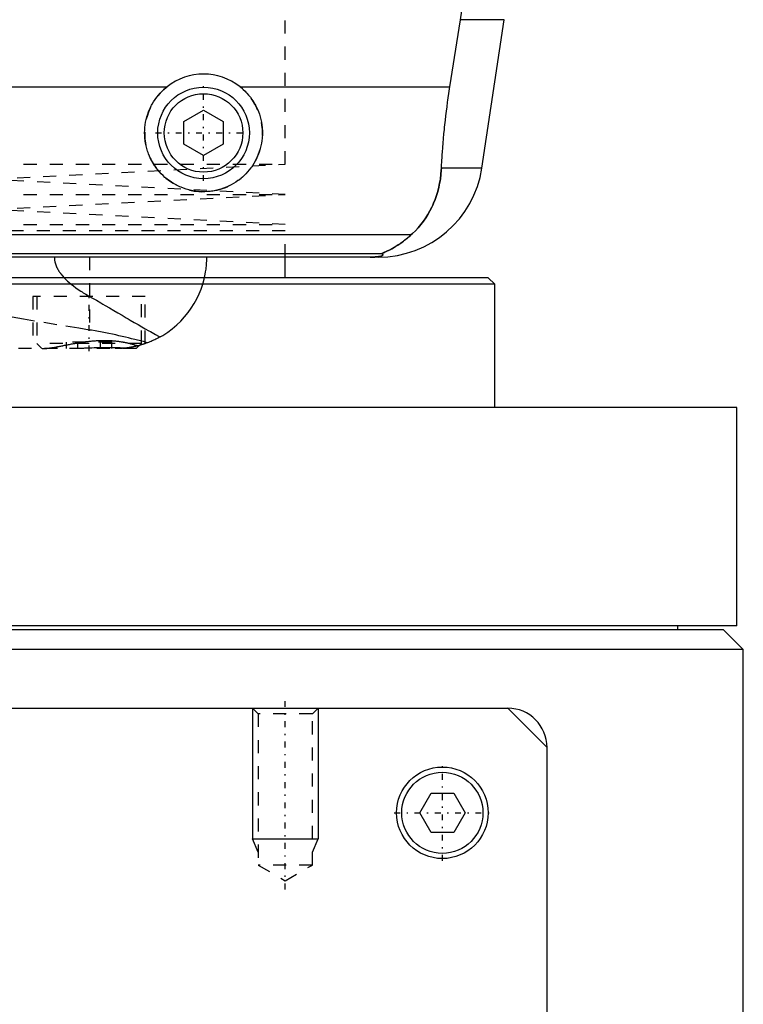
# Model space of a CAD drawing. Extents: x -90 to 90, y -319 to 984.
# Tile 4 of 10: x 25 to 80, y -57 to 18. Entities that reach past the tile are written whole.
import ezdxf

# ---------------------------------------------------------------- set-up
doc = ezdxf.new("R2010")
doc.units = 0
doc.linetypes.add('CENTER', pattern=[1.5, 0.45, -0.5, 0.05, -0.5])
doc.linetypes.add('DASHED', pattern=[2, 1, -1])
for name, color, linetype in [('AM_0', 7, 'CONTINUOUS'), ('AM_10', 7, 'CONTINUOUS'), ('AM_3', 7, 'DASHED'), ('AM_7', 7, 'CENTER')]:
    doc.layers.add(name, color=color, linetype=linetype)

msp = doc.modelspace()

# ---------------------------------------------------------------- linework, layer by layer
at = {"layer": 'AM_0', "color": 7, "linetype": 'CONTINUOUS'}
for p, q in [((57.58, 13.032), (58.394, 18.159)), ((61.724, 18.159), (58.394, 18.159)), ((60.021, 6.813), (61.724, 18.159)), ((-35.962, 13.032), (35.962, 13.032)), ((41.538, 13.032), (57.58, 13.032)), ((37.25, 10.366), (38.75, 11.232)), ((38.75, 11.232), (40.25, 10.366)), ((37.25, 8.634), (37.25, 10.366)), ((40.25, 10.366), (40.25, 8.634)), ((38.75, 7.768), (37.25, 8.634)), ((40.25, 8.634), (38.75, 7.768)), ((60.021, 6.813), (56.932, 6.813)), ((54.6, 1.693), (-54.6, 1.693)), ((52.378, 0.254), (-52.378, 0.254)), ((52.11, 0), (-52.11, 0)), ((45, -1.58), (45, 0)), ((60.5, -1.58), (21.435, -1.58)), ((61, -2.08), (21.935, -2.08)), ((61, -2.08), (60.5, -1.58)), ((61, -11.5), (61, -2.08)), ((79.5, -11.5), (-79.5, -11.5)), ((79.5, -28.2), (79.5, -11.5)), ((79.5, -28.2), (-79.5, -28.2)), ((78.5, -28.5), (-78.5, -28.5)), ((75, -28.5), (75, -28.2)), ((80, -30), (78.5, -28.5)), ((80, -30), (-80, -30)), ((80, -291.5), (80, -30)), ((-62, -34.5), (62, -34.5)), ((62, -34.5), (65, -37.5)), ((65, -313.5), (65, -37.5)), ((55.268, -42.5), (56.134, -41)), ((56.134, -41), (57.866, -41)), ((57.866, -41), (58.732, -42.5)), ((56.134, -44), (55.268, -42.5)), ((58.732, -42.5), (57.866, -44)), ((57.866, -44), (56.134, -44))]:
    msp.add_line(p, q, dxfattribs=at)
for points in [[(58.394, 18.159, 0), (58.495, 18.825, 0), (58.674, 20.156, 0), (58.821, 21.482, 0), (58.882, 22.142, 0), (58.935, 22.799, 0), (59.018, 24.102, 0), (59.071, 25.384, 0), (59.094, 26.642, 0), (59.089, 27.883, 0), (59.057, 29.149, 0), (59.03, 29.791, 0), (58.995, 30.438, 0), (58.902, 31.746, 0), (58.777, 33.067, 0), (58.62, 34.395, 0), (58.431, 35.726, 0), (58.21, 37.055, 0), (58.088, 37.717, 0), (57.958, 38.376, 0), (57.676, 39.685, 0), (57.366, 40.978, 0), (57.2, 41.616, 0)], [(41.538, 13.032, 0), (41.619, 12.967, 0), (41.774, 12.832, 0), (41.921, 12.693, 0), (41.992, 12.621, 0), (42.062, 12.547, 0), (42.197, 12.393, 0), (42.326, 12.231, 0), (42.449, 12.062, 0), (42.565, 11.886, 0), (42.673, 11.704, 0), (42.724, 11.611, 0), (42.773, 11.517, 0), (42.863, 11.325, 0), (42.945, 11.128, 0), (43.017, 10.929, 0), (43.08, 10.727, 0), (43.132, 10.523, 0), (43.155, 10.42, 0), (43.175, 10.318, 0), (43.208, 10.113, 0), (43.231, 9.909, 0), (43.239, 9.808, 0), (43.245, 9.707, 0), (43.25, 9.507, 0), (43.246, 9.308, 0), (43.241, 9.208, 0), (43.233, 9.108, 0), (43.211, 8.906, 0), (43.179, 8.704, 0), (43.138, 8.502, 0), (43.088, 8.302, 0), (43.028, 8.104, 0), (42.995, 8.006, 0), (42.959, 7.908, 0), (42.881, 7.716, 0), (42.795, 7.528, 0), (42.7, 7.345, 0), (42.598, 7.166, 0), (42.488, 6.994, 0), (42.43, 6.91, 0), (42.37, 6.827, 0), (42.247, 6.668, 0), (42.118, 6.515, 0), (41.983, 6.37, 0), (41.844, 6.232, 0), (41.697, 6.099, 0), (41.621, 6.035, 0), (41.542, 5.971, 0), (41.38, 5.849, 0), (41.211, 5.732, 0), (41.035, 5.623, 0), (40.853, 5.521, 0), (40.665, 5.428, 0), (40.57, 5.384, 0), (40.473, 5.343, 0), (40.277, 5.267, 0), (40.077, 5.2, 0), (39.875, 5.143, 0), (39.67, 5.095, 0), (39.465, 5.057, 0), (39.362, 5.042, 0), (39.259, 5.029, 0), (39.054, 5.01, 0), (38.851, 5.001, 0), (38.75, 5, 0), (38.649, 5.001, 0), (38.446, 5.01, 0), (38.241, 5.029, 0), (38.138, 5.042, 0), (38.035, 5.057, 0), (37.83, 5.095, 0), (37.625, 5.143, 0), (37.423, 5.2, 0), (37.223, 5.267, 0), (37.027, 5.343, 0), (36.93, 5.384, 0), (36.835, 5.428, 0), (36.647, 5.521, 0), (36.465, 5.623, 0), (36.289, 5.732, 0), (36.12, 5.849, 0), (35.958, 5.971, 0), (35.879, 6.035, 0), (35.803, 6.099, 0), (35.656, 6.232, 0), (35.517, 6.37, 0), (35.382, 6.515, 0), (35.253, 6.668, 0), (35.13, 6.827, 0), (35.07, 6.91, 0), (35.012, 6.994, 0), (34.902, 7.166, 0), (34.8, 7.345, 0), (34.705, 7.528, 0), (34.619, 7.716, 0), (34.541, 7.908, 0), (34.505, 8.006, 0), (34.472, 8.104, 0), (34.412, 8.302, 0), (34.362, 8.502, 0), (34.321, 8.704, 0), (34.289, 8.906, 0), (34.267, 9.108, 0), (34.259, 9.208, 0), (34.254, 9.308, 0), (34.25, 9.507, 0), (34.255, 9.707, 0), (34.261, 9.808, 0), (34.269, 9.909, 0), (34.292, 10.113, 0), (34.325, 10.318, 0), (34.345, 10.42, 0), (34.368, 10.523, 0), (34.42, 10.727, 0), (34.483, 10.929, 0), (34.555, 11.128, 0), (34.637, 11.325, 0), (34.727, 11.517, 0), (34.776, 11.611, 0), (34.827, 11.704, 0), (34.935, 11.886, 0), (35.051, 12.062, 0), (35.174, 12.231, 0), (35.303, 12.393, 0), (35.438, 12.547, 0), (35.508, 12.621, 0), (35.579, 12.693, 0), (35.726, 12.832, 0), (35.881, 12.967, 0), (35.962, 13.032, 0)], [(56.932, 6.813, 0), (56.941, 6.985, 0), (56.96, 7.331, 0), (56.981, 7.678, 0), (56.992, 7.852, 0), (57.004, 8.026, 0), (57.03, 8.374, 0), (57.058, 8.723, 0), (57.088, 9.071, 0), (57.12, 9.42, 0), (57.155, 9.769, 0), (57.173, 9.943, 0), (57.191, 10.117, 0), (57.23, 10.464, 0), (57.27, 10.81, 0), (57.313, 11.155, 0), (57.357, 11.498, 0), (57.403, 11.84, 0), (57.427, 12.01, 0), (57.451, 12.18, 0), (57.501, 12.52, 0), (57.553, 12.861, 0), (57.58, 13.032, 0)], [(54.6, 1.693, 0), (54.718, 1.8, 0), (54.945, 2.021, 0), (55.16, 2.253, 0), (55.263, 2.372, 0), (55.363, 2.494, 0), (55.554, 2.744, 0), (55.733, 3.004, 0), (55.901, 3.271, 0), (56.056, 3.547, 0), (56.199, 3.831, 0), (56.266, 3.975, 0), (56.33, 4.121, 0), (56.448, 4.419, 0), (56.554, 4.722, 0), (56.647, 5.031, 0), (56.727, 5.345, 0), (56.795, 5.664, 0), (56.824, 5.825, 0), (56.85, 5.988, 0), (56.893, 6.315, 0), (56.922, 6.646, 0), (56.932, 6.813, 0)], [(52.378, 0.254, 0), (52.377, 0.255, 0), (52.376, 0.256, 0), (52.375, 0.258, 0), (52.375, 0.259, 0), (52.376, 0.26, 0), (52.377, 0.263, 0), (52.379, 0.265, 0), (52.381, 0.268, 0), (52.385, 0.271, 0), (52.389, 0.274, 0), (52.391, 0.275, 0), (52.394, 0.277, 0), (52.4, 0.281, 0), (52.406, 0.284, 0), (52.413, 0.288, 0), (52.421, 0.292, 0), (52.429, 0.296, 0), (52.433, 0.299, 0), (52.438, 0.301, 0), (52.447, 0.306, 0), (52.457, 0.31, 0), (52.462, 0.313, 0), (52.468, 0.315, 0), (52.479, 0.321, 0), (52.49, 0.326, 0), (52.496, 0.329, 0), (52.502, 0.331, 0), (52.514, 0.337, 0), (52.527, 0.343, 0), (52.54, 0.349, 0), (52.553, 0.355, 0), (52.567, 0.361, 0), (52.574, 0.364, 0), (52.581, 0.368, 0), (52.595, 0.374, 0), (52.61, 0.381, 0), (52.663, 0.405, 0), (52.763, 0.452, 0), (52.876, 0.506, 0), (52.999, 0.568, 0), (53.064, 0.602, 0), (53.132, 0.638, 0), (53.273, 0.717, 0), (53.426, 0.807, 0), (53.588, 0.908, 0), (53.758, 1.021, 0), (53.936, 1.147, 0), (54.027, 1.214, 0), (54.12, 1.286, 0), (54.309, 1.438, 0), (54.502, 1.605, 0), (54.6, 1.693, 0)], [(51.492, 0, 0), (51.497, 0, 0), (51.506, 0, 0), (51.516, 0, 0), (51.521, 0, 0), (51.525, 0, 0), (51.535, 0, 0), (51.544, 0, 0), (51.553, 0, 0), (51.562, 0, 0), (51.57, 0, 0), (51.574, 0, 0), (51.579, 0, 0), (51.587, 0.001, 0), (51.596, 0.001, 0), (51.605, 0.001, 0), (51.614, 0.001, 0), (51.623, 0.001, 0), (51.627, 0.001, 0), (51.631, 0.001, 0), (51.64, 0.001, 0), (51.649, 0.002, 0), (51.653, 0.002, 0), (51.657, 0.002, 0), (51.666, 0.002, 0), (51.674, 0.002, 0), (51.678, 0.002, 0), (51.682, 0.002, 0), (51.689, 0.003, 0), (51.697, 0.003, 0), (51.704, 0.003, 0), (51.712, 0.003, 0), (51.719, 0.003, 0), (51.723, 0.004, 0), (51.726, 0.004, 0), (51.734, 0.004, 0), (51.741, 0.004, 0), (51.748, 0.004, 0), (51.756, 0.005, 0), (51.763, 0.005, 0), (51.766, 0.005, 0), (51.77, 0.005, 0), (51.777, 0.006, 0), (51.784, 0.006, 0), (51.79, 0.006, 0), (51.797, 0.007, 0), (51.803, 0.007, 0), (51.807, 0.007, 0), (51.81, 0.007, 0), (51.816, 0.007, 0), (51.822, 0.008, 0), (51.842, 0.009, 0), (51.874, 0.011, 0), (51.89, 0.012, 0), (51.905, 0.013, 0), (51.934, 0.015, 0), (51.962, 0.017, 0), (51.988, 0.019, 0), (52.012, 0.022, 0), (52.035, 0.024, 0), (52.046, 0.025, 0), (52.057, 0.026, 0), (52.077, 0.029, 0), (52.096, 0.031, 0), (52.105, 0.032, 0), (52.113, 0.033, 0), (52.129, 0.036, 0), (52.145, 0.038, 0), (52.153, 0.039, 0), (52.16, 0.04, 0), (52.175, 0.043, 0), (52.189, 0.045, 0), (52.234, 0.053, 0), (52.298, 0.069, 0), (52.348, 0.084, 0), (52.386, 0.099, 0), (52.413, 0.113, 0), (52.423, 0.121, 0), (52.432, 0.128, 0), (52.445, 0.142, 0), (52.452, 0.157, 0), (52.454, 0.171, 0), (52.451, 0.186, 0), (52.443, 0.201, 0), (52.437, 0.209, 0), (52.43, 0.216, 0), (52.412, 0.231, 0), (52.391, 0.247, 0), (52.378, 0.254, 0)]]:
    msp.add_polyline3d(points, dxfattribs=at)
for centre, radius in [((38.75, 9.5), 3.5), ((38.75, 9.5), 3), ((57, -42.5), 3.5), ((57, -42.5), 3.1)]:
    msp.add_circle(centre, radius, dxfattribs=at)
for centre, radius, start, end in [((38.75, 9.5), 4.5, 51.7104, 128.2896), ((52.11, 8), 8, 270, 351.46703), ((62, -37.5), 3, 0, 90)]:
    msp.add_arc(centre, radius, start, end, dxfattribs=at)
at = {"layer": 'AM_10', "color": 7, "linetype": 'CONTINUOUS'}
for p, q in [((42.5, -34.5), (42.5, -44.5)), ((47.5, -34.5), (47.5, -44.5)), ((42.933, -45.5), (42.5, -44.5)), ((42.5, -44.5), (47.5, -44.5)), ((47.067, -45.5), (47.5, -44.5))]:
    msp.add_line(p, q, dxfattribs=at)
at = {"layer": 'AM_3', "color": 6, "linetype": 'DASHED'}
for p, q in [((45, 7.1), (45, 20.5)), ((-45, 7.1), (45, 7.1)), ((22.5, 5.95), (45, 7.1)), ((45, 4.8), (22.5, 5.95)), ((-45, 4.8), (45, 4.8)), ((22.5, 3.65), (45, 4.8)), ((45, 2.5), (22.5, 3.65)), ((-45, 2.5), (45, 2.5)), ((45, 2), (-45, 2)), ((45, 2), (-45, 2)), ((45, 0), (45, 2)), ((30.043, 0), (30.043, -5.574)), ((25.7, -3), (25.7, -7)), ((34.3, -3), (25.7, -3)), ((26, -3), (26, -6.6)), ((34, -6.6), (34, -3)), ((34.3, -6.611), (34.3, -3)), ((26, -6.6), (26.4, -7)), ((34, -6.6), (26, -6.6)), ((28.268, -7), (28.268, -6.5)), ((31.732, -6.5), (28.268, -6.5)), ((29.134, -7), (29.134, -6.5)), ((30.866, -7), (30.866, -6.5)), ((31.732, -7), (31.732, -6.5)), ((33.6, -7), (34, -6.6)), ((33.85, -6.751), (33.723, -6.785)), ((33.6, -7), (-33.6, -7)), ((42.5, -34.5), (42.933, -34.933)), ((47.067, -34.933), (47.5, -34.5)), ((42.933, -34.933), (42.933, -46.5)), ((47.067, -34.933), (42.933, -34.933)), ((47.067, -46.5), (47.067, -34.933)), ((42.933, -46.5), (45, -47.693)), ((47.067, -46.5), (42.933, -46.5)), ((45, -47.693), (47.067, -46.5))]:
    msp.add_line(p, q, dxfattribs=at)
for points in [[(56.932, 6.813, 0), (56.922, 6.646, 0), (56.893, 6.315, 0), (56.85, 5.988, 0), (56.824, 5.825, 0), (56.795, 5.664, 0), (56.727, 5.345, 0), (56.647, 5.031, 0), (56.554, 4.722, 0), (56.448, 4.418, 0), (56.329, 4.121, 0), (56.266, 3.975, 0), (56.199, 3.83, 0), (56.056, 3.547, 0), (55.9, 3.271, 0), (55.733, 3.003, 0), (55.554, 2.744, 0), (55.363, 2.494, 0), (55.263, 2.372, 0), (55.16, 2.253, 0), (54.945, 2.021, 0), (54.718, 1.8, 0), (54.6, 1.693, 0)], [(54.6, 1.693, 0), (54.508, 1.609, 0), (54.325, 1.451, 0), (54.145, 1.305, 0), (54.057, 1.237, 0), (53.97, 1.172, 0), (53.799, 1.049, 0), (53.635, 0.938, 0), (53.477, 0.838, 0), (53.327, 0.748, 0), (53.184, 0.667, 0), (53.116, 0.63, 0), (53.051, 0.595, 0), (52.927, 0.531, 0), (52.812, 0.475, 0), (52.704, 0.424, 0), (52.644, 0.396, 0), (52.628, 0.389, 0), (52.612, 0.382, 0), (52.604, 0.378, 0), (52.596, 0.374, 0), (52.581, 0.367, 0), (52.566, 0.361, 0), (52.551, 0.354, 0), (52.537, 0.347, 0), (52.523, 0.341, 0), (52.516, 0.338, 0), (52.509, 0.335, 0), (52.496, 0.329, 0), (52.484, 0.323, 0), (52.478, 0.32, 0), (52.472, 0.317, 0), (52.46, 0.312, 0), (52.449, 0.307, 0), (52.444, 0.304, 0), (52.439, 0.302, 0), (52.429, 0.297, 0), (52.421, 0.292, 0), (52.412, 0.288, 0), (52.405, 0.284, 0), (52.398, 0.28, 0), (52.395, 0.278, 0), (52.392, 0.276, 0), (52.387, 0.272, 0), (52.383, 0.269, 0), (52.38, 0.266, 0), (52.377, 0.263, 0), (52.376, 0.261, 0), (52.375, 0.26, 0), (52.375, 0.259, 0), (52.376, 0.257, 0), (52.377, 0.255, 0), (52.378, 0.254, 0)], [(27.35, 0, 0), (27.35, -0.02, 0), (27.351, -0.061, 0), (27.353, -0.101, 0), (27.355, -0.122, 0), (27.356, -0.142, 0), (27.36, -0.182, 0), (27.365, -0.222, 0), (27.371, -0.261, 0), (27.378, -0.301, 0), (27.385, -0.34, 0), (27.389, -0.36, 0), (27.394, -0.379, 0), (27.403, -0.418, 0), (27.413, -0.457, 0), (27.424, -0.496, 0), (27.436, -0.534, 0), (27.449, -0.572, 0), (27.456, -0.591, 0), (27.462, -0.61, 0), (27.477, -0.648, 0), (27.492, -0.685, 0), (27.499, -0.704, 0), (27.507, -0.722, 0), (27.524, -0.759, 0), (27.541, -0.795, 0), (27.549, -0.813, 0), (27.558, -0.831, 0), (27.576, -0.867, 0), (27.595, -0.902, 0), (27.615, -0.937, 0), (27.634, -0.971, 0), (27.655, -1.006, 0), (27.665, -1.023, 0), (27.676, -1.04, 0), (27.697, -1.073, 0), (27.719, -1.106, 0), (27.741, -1.139, 0), (27.763, -1.171, 0), (27.786, -1.204, 0), (27.798, -1.219, 0), (27.809, -1.235, 0), (27.833, -1.267, 0), (27.857, -1.298, 0), (27.943, -1.405, 0), (28.102, -1.582, 0), (28.27, -1.751, 0), (28.357, -1.832, 0), (28.445, -1.911, 0), (28.623, -2.061, 0), (28.802, -2.203, 0), (28.986, -2.339, 0), (29.173, -2.471, 0), (29.365, -2.598, 0), (29.461, -2.66, 0), (29.558, -2.721, 0), (29.752, -2.839, 0), (29.946, -2.952, 0), (30.043, -3.007, 0)], [(35.437, -6.098, 0), (35.633, -5.984, 0), (36.008, -5.739, 0), (36.363, -5.474, 0), (36.533, -5.334, 0), (36.698, -5.19, 0), (37.01, -4.889, 0), (37.3, -4.573, 0), (37.568, -4.243, 0), (37.812, -3.901, 0), (38.034, -3.549, 0), (38.136, -3.369, 0), (38.232, -3.188, 0), (38.407, -2.82, 0), (38.559, -2.447, 0), (38.687, -2.069, 0), (38.793, -1.69, 0), (38.876, -1.31, 0), (38.91, -1.121, 0), (38.938, -0.931, 0), (38.978, -0.555, 0), (38.998, -0.184, 0), (39, 0, 0)], [(52.378, 0.254, 0), (52.391, 0.247, 0), (52.412, 0.231, 0), (52.43, 0.216, 0), (52.437, 0.209, 0), (52.443, 0.201, 0), (52.451, 0.186, 0), (52.454, 0.171, 0), (52.452, 0.157, 0), (52.445, 0.142, 0), (52.432, 0.128, 0), (52.423, 0.121, 0), (52.413, 0.113, 0), (52.386, 0.099, 0), (52.348, 0.084, 0), (52.298, 0.069, 0), (52.234, 0.053, 0), (52.189, 0.045, 0), (52.175, 0.043, 0), (52.16, 0.04, 0), (52.153, 0.039, 0), (52.145, 0.038, 0), (52.129, 0.036, 0), (52.113, 0.033, 0), (52.105, 0.032, 0), (52.096, 0.031, 0), (52.077, 0.029, 0), (52.057, 0.026, 0), (52.046, 0.025, 0), (52.035, 0.024, 0), (52.012, 0.022, 0), (51.988, 0.019, 0), (51.962, 0.017, 0), (51.934, 0.015, 0), (51.905, 0.013, 0), (51.89, 0.012, 0), (51.874, 0.011, 0), (51.842, 0.009, 0), (51.822, 0.008, 0), (51.816, 0.007, 0), (51.81, 0.007, 0), (51.807, 0.007, 0), (51.803, 0.007, 0), (51.797, 0.007, 0), (51.79, 0.006, 0), (51.784, 0.006, 0), (51.777, 0.006, 0), (51.77, 0.005, 0), (51.766, 0.005, 0), (51.763, 0.005, 0), (51.756, 0.005, 0), (51.748, 0.004, 0), (51.741, 0.004, 0), (51.734, 0.004, 0), (51.726, 0.004, 0), (51.723, 0.004, 0), (51.719, 0.003, 0), (51.712, 0.003, 0), (51.704, 0.003, 0), (51.697, 0.003, 0), (51.689, 0.003, 0), (51.682, 0.002, 0), (51.678, 0.002, 0), (51.674, 0.002, 0), (51.666, 0.002, 0), (51.657, 0.002, 0), (51.653, 0.002, 0), (51.649, 0.002, 0), (51.64, 0.001, 0), (51.631, 0.001, 0), (51.627, 0.001, 0), (51.623, 0.001, 0), (51.614, 0.001, 0), (51.605, 0.001, 0), (51.596, 0.001, 0), (51.587, 0.001, 0), (51.579, 0, 0), (51.574, 0, 0), (51.57, 0, 0), (51.562, 0, 0), (51.553, 0, 0), (51.544, 0, 0), (51.535, 0, 0), (51.525, 0, 0), (51.521, 0, 0), (51.516, 0, 0), (51.506, 0, 0), (51.497, 0, 0), (51.492, 0, 0)], [(30.043, -3.007, 0), (30.216, -3.105, 0), (30.558, -3.3, 0), (30.897, -3.496, 0), (31.065, -3.593, 0), (31.232, -3.69, 0), (31.563, -3.883, 0), (31.889, -4.075, 0), (32.212, -4.264, 0), (32.529, -4.451, 0), (32.842, -4.634, 0), (32.996, -4.725, 0), (33.149, -4.814, 0), (33.449, -4.989, 0), (33.741, -5.158, 0), (34.024, -5.32, 0), (34.299, -5.477, 0), (34.567, -5.627, 0), (34.697, -5.699, 0), (34.825, -5.77, 0), (35.076, -5.906, 0), (35.319, -6.036, 0), (35.437, -6.098, 0)], [(30.043, -5.574, 0), (29.213, -5.445, 0), (27.536, -5.176, 0), (25.837, -4.892, 0), (24.98, -4.745, 0), (24.118, -4.595, 0)], [(34.484, -6.545, 0), (34.377, -6.518, 0), (34.16, -6.464, 0), (33.939, -6.409, 0), (33.827, -6.381, 0), (33.715, -6.353, 0), (33.486, -6.296, 0), (33.254, -6.239, 0), (33.017, -6.181, 0), (32.777, -6.124, 0), (32.534, -6.066, 0), (32.41, -6.037, 0), (32.286, -6.009, 0), (32.035, -5.952, 0), (31.781, -5.897, 0), (31.523, -5.842, 0), (31.261, -5.789, 0), (30.996, -5.738, 0), (30.862, -5.713, 0), (30.728, -5.688, 0), (30.456, -5.641, 0), (30.182, -5.595, 0), (30.043, -5.574, 0)], [(26.412, -7, 0), (26.435, -7, 0), (26.481, -6.999, 0), (26.528, -6.997, 0), (26.553, -6.996, 0), (26.577, -6.995, 0), (26.627, -6.992, 0), (26.679, -6.988, 0), (26.731, -6.983, 0), (26.784, -6.978, 0), (26.839, -6.972, 0), (26.867, -6.968, 0), (26.895, -6.965, 0), (26.951, -6.957, 0), (27.009, -6.949, 0), (27.068, -6.941, 0), (27.128, -6.932, 0), (27.188, -6.922, 0), (27.219, -6.917, 0), (27.25, -6.912, 0), (27.312, -6.901, 0), (27.376, -6.89, 0), (27.408, -6.884, 0), (27.44, -6.879, 0), (27.506, -6.867, 0), (27.572, -6.854, 0), (27.605, -6.848, 0), (27.639, -6.842, 0), (27.707, -6.829, 0), (27.775, -6.815, 0), (27.845, -6.802, 0), (27.915, -6.788, 0), (27.986, -6.774, 0), (28.021, -6.767, 0), (28.057, -6.76, 0), (28.129, -6.746, 0), (28.202, -6.731, 0), (28.275, -6.717, 0), (28.349, -6.702, 0), (28.424, -6.688, 0), (28.462, -6.681, 0), (28.499, -6.673, 0), (28.575, -6.659, 0), (28.651, -6.644, 0), (28.728, -6.63, 0), (28.805, -6.616, 0), (28.882, -6.602, 0), (28.921, -6.595, 0), (28.96, -6.588, 0), (29.039, -6.574, 0), (29.117, -6.561, 0), (29.197, -6.547, 0), (29.276, -6.534, 0), (29.356, -6.522, 0), (29.396, -6.516, 0), (29.436, -6.509, 0), (29.516, -6.497, 0), (29.597, -6.486, 0), (29.678, -6.475, 0), (29.758, -6.464, 0), (29.839, -6.454, 0), (29.88, -6.449, 0), (29.92, -6.444, 0), (30.001, -6.435, 0), (30.082, -6.426, 0), (30.123, -6.422, 0), (30.163, -6.418, 0), (30.244, -6.41, 0), (30.325, -6.403, 0), (30.365, -6.4, 0), (30.406, -6.397, 0), (30.487, -6.391, 0), (30.567, -6.386, 0), (30.648, -6.381, 0), (30.728, -6.377, 0), (30.809, -6.374, 0), (30.849, -6.373, 0), (30.889, -6.371, 0), (30.969, -6.369, 0), (31.049, -6.368, 0), (31.128, -6.368, 0), (31.207, -6.368, 0), (31.285, -6.369, 0), (31.324, -6.369, 0), (31.362, -6.37, 0), (31.439, -6.372, 0), (31.516, -6.375, 0), (31.592, -6.378, 0), (31.667, -6.382, 0), (31.741, -6.387, 0), (31.778, -6.39, 0), (31.815, -6.393, 0), (31.888, -6.399, 0), (31.961, -6.405, 0), (32.033, -6.412, 0), (32.104, -6.42, 0), (32.174, -6.428, 0), (32.209, -6.433, 0), (32.244, -6.437, 0), (32.312, -6.447, 0), (32.38, -6.457, 0), (32.447, -6.467, 0), (32.514, -6.478, 0), (32.579, -6.489, 0), (32.611, -6.495, 0), (32.644, -6.501, 0), (32.707, -6.513, 0), (32.769, -6.525, 0), (32.8, -6.531, 0), (32.83, -6.538, 0), (32.891, -6.551, 0), (32.95, -6.564, 0), (32.979, -6.571, 0), (33.008, -6.578, 0), (33.065, -6.592, 0), (33.121, -6.606, 0), (33.176, -6.62, 0), (33.23, -6.634, 0), (33.282, -6.648, 0), (33.308, -6.656, 0), (33.334, -6.663, 0), (33.384, -6.677, 0), (33.433, -6.692, 0), (33.481, -6.706, 0), (33.527, -6.721, 0), (33.573, -6.735, 0), (33.595, -6.743, 0), (33.617, -6.75, 0), (33.66, -6.764, 0), (33.701, -6.778, 0), (33.722, -6.785, 0)], [(34.3, -6.611, 0), (34.298, -6.612, 0), (34.283, -6.617, 0), (34.252, -6.628, 0), (34.231, -6.635, 0), (34.206, -6.643, 0), (34.143, -6.664, 0), (34.065, -6.688, 0), (33.971, -6.717, 0), (33.863, -6.748, 0), (33.74, -6.78, 0), (33.673, -6.797, 0), (33.603, -6.814, 0), (33.455, -6.847, 0), (33.295, -6.879, 0), (33.126, -6.909, 0), (32.948, -6.935, 0), (32.758, -6.959, 0), (32.658, -6.969, 0), (32.555, -6.978, 0), (32.341, -6.992, 0), (32.116, -6.999, 0), (32, -7, 0)], [(35.437, -6.098, 0), (35.391, -6.124, 0), (35.299, -6.174, 0), (35.207, -6.222, 0), (35.161, -6.246, 0), (35.114, -6.269, 0), (35.021, -6.315, 0), (34.927, -6.359, 0), (34.832, -6.401, 0), (34.738, -6.442, 0), (34.642, -6.482, 0), (34.595, -6.501, 0), (34.547, -6.52, 0), (34.451, -6.557, 0), (34.355, -6.592, 0), (34.258, -6.626, 0), (34.161, -6.658, 0), (34.064, -6.689, 0), (34.015, -6.704, 0), (33.967, -6.718, 0), (33.869, -6.746, 0), (33.771, -6.772, 0), (33.722, -6.785, 0)], [(34.3, -6.611, 0), (34.3, -6.611, 0), (34.297, -6.612, 0), (34.292, -6.614, 0), (34.288, -6.616, 0), (34.284, -6.617, 0), (34.273, -6.621, 0), (34.259, -6.625, 0), (34.242, -6.631, 0), (34.223, -6.638, 0), (34.201, -6.645, 0), (34.189, -6.649, 0), (34.176, -6.653, 0), (34.148, -6.662, 0), (34.117, -6.672, 0), (34.083, -6.683, 0), (34.047, -6.694, 0), (34.008, -6.706, 0), (33.987, -6.712, 0), (33.966, -6.718, 0), (33.921, -6.731, 0), (33.874, -6.744, 0), (33.85, -6.751, 0)], [(31.733, -6.934, 0), (31.647, -6.934, 0), (31.475, -6.933, 0), (31.3, -6.933, 0), (31.211, -6.934, 0), (31.122, -6.935, 0), (30.943, -6.937, 0), (30.763, -6.94, 0), (30.581, -6.944, 0), (30.397, -6.949, 0), (30.213, -6.955, 0), (30.121, -6.958, 0), (30.029, -6.961, 0), (29.844, -6.967, 0), (29.659, -6.973, 0), (29.476, -6.98, 0), (29.294, -6.985, 0), (29.113, -6.991, 0), (29.023, -6.993, 0), (28.933, -6.995, 0), (28.756, -6.998, 0), (28.58, -7, 0), (28.494, -7, 0)], [(32.725, -6.962, 0), (32.7, -6.961, 0), (32.649, -6.959, 0), (32.597, -6.957, 0), (32.571, -6.956, 0), (32.545, -6.955, 0), (32.493, -6.953, 0), (32.44, -6.951, 0), (32.386, -6.949, 0), (32.332, -6.947, 0), (32.277, -6.946, 0), (32.249, -6.945, 0), (32.222, -6.944, 0), (32.166, -6.942, 0), (32.11, -6.941, 0), (32.053, -6.94, 0), (31.996, -6.938, 0), (31.938, -6.937, 0), (31.909, -6.937, 0), (31.88, -6.936, 0), (31.821, -6.935, 0), (31.762, -6.935, 0), (31.733, -6.934, 0)], [(33.723, -6.785, 0), (33.701, -6.79, 0), (33.655, -6.801, 0), (33.608, -6.813, 0), (33.584, -6.818, 0), (33.56, -6.824, 0), (33.51, -6.835, 0), (33.459, -6.846, 0), (33.407, -6.857, 0), (33.353, -6.868, 0), (33.298, -6.879, 0), (33.271, -6.884, 0), (33.243, -6.889, 0), (33.186, -6.899, 0), (33.128, -6.908, 0), (33.07, -6.918, 0), (33.01, -6.927, 0), (32.949, -6.935, 0), (32.919, -6.939, 0), (32.887, -6.944, 0), (32.823, -6.951, 0), (32.758, -6.959, 0), (32.725, -6.962, 0)]]:
    msp.add_polyline3d(points, dxfattribs=at)
msp.add_arc((38.75, 9.5), 4.5, 128.2896, 51.7104, dxfattribs=at)
at = {"layer": 'AM_7', "color": 4, "linetype": 'CENTER'}
for p, q in [((38.75, 5.825), (38.75, 13.175)), ((35.075, 9.5), (42.425, 9.5)), ((30, -7.2), (30, -2.8)), ((45, -48.353), (45, -33.84)), ((57, -46.175), (57, -38.825)), ((53.325, -42.5), (60.675, -42.5))]:
    msp.add_line(p, q, dxfattribs=at)

doc.saveas('drawing.dxf')
